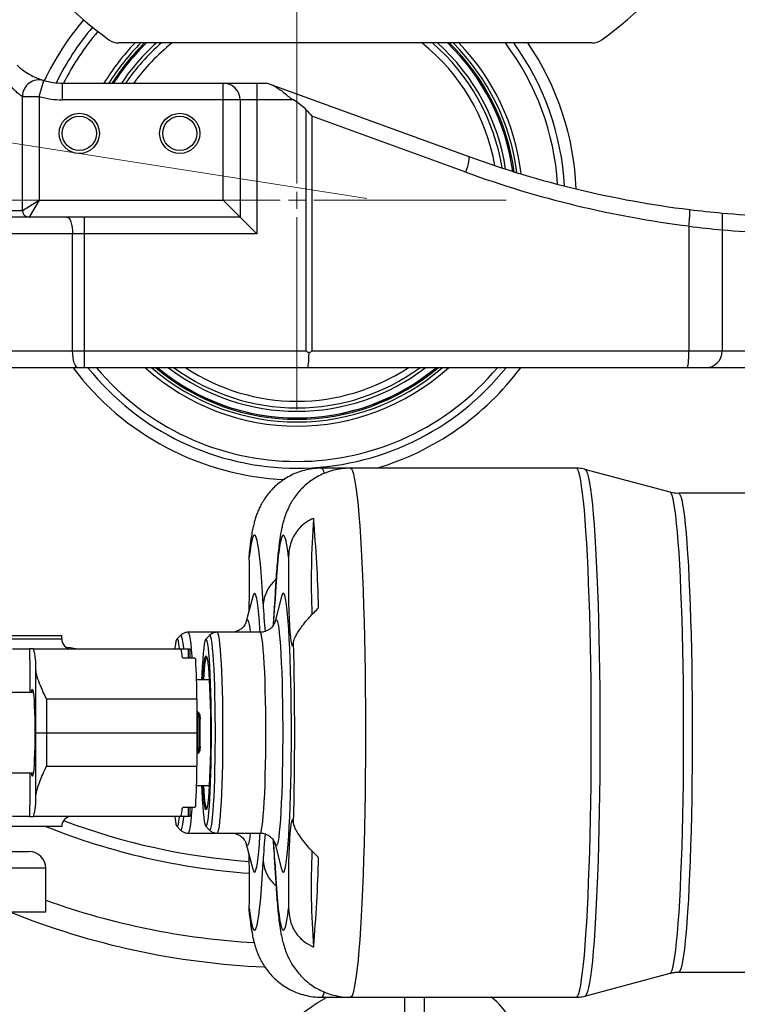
# Model space of a CAD drawing. Header units: millimetres. Extents: x -7 to 844, y 0 to 594.
# Tile 82 of 137: x 298 to 314, y 464 to 486. Entities that reach past the tile are written whole.
import ezdxf

# ---------------------------------------------------------------- set-up
doc = ezdxf.new("R2010")
doc.units = ezdxf.units.MM
doc.styles.add('SLDTEXTSTYLE2', font='HYSWLONGFANGSONG.TTF', dxfattribs={"bigfont": 'bigfont'})
doc.styles.add('SLDTEXTSTYLE3', font='HYSWLONGFANGSONG.TTF')
doc.dimstyles.new('SLDDIMSTYLE15', dxfattribs={"dimtxt": 9.875366, "dimasz": 4.884615, "dimexe": 0, "dimexo": 0.0625, "dimgap": 2.468842, "dimtad": 0, "dimtih": 1, "dimtoh": 1, "dimlfac": 5, "dimrnd": 1e-09, "dimzin": 12, "dimdsep": 46, "dimtxsty": 'SLDTEXTSTYLE3', "dimblk1": 'NONE', "dimblk2": 'NONE', "dimsah": 1, "dimcen": 0, "dimadec": 0, "dimazin": 3, "dimtfac": 1, "dimtdec": 3, "dimtmove": 0, "dimatfit": 3, "dimldrblk": 'NONE', "dimfxl": 1, "dimfrac": 2, "dimtolj": 1, "dimtzin": 12, "dimarcsym": 0})
doc.dimstyles.new('SLDDIMSTYLE3', dxfattribs={"dimtxt": 9.875366, "dimasz": 4.884615, "dimexe": 0, "dimexo": 0.0625, "dimgap": 2.468842, "dimtad": 0, "dimtih": 1, "dimtoh": 1, "dimlfac": 13, "dimrnd": 1e-09, "dimzin": 12, "dimdsep": 46, "dimtxsty": 'SLDTEXTSTYLE3', "dimsah": 1, "dimcen": 0, "dimadec": 0, "dimazin": 3, "dimtfac": 1, "dimtdec": 3, "dimtofl": 0, "dimtmove": 0, "dimatfit": 3, "dimfxl": 1, "dimfrac": 2, "dimtolj": 1, "dimtzin": 12, "dimarcsym": 0})

# ---------------------------------------------------------------- blocks, each defined once
blk = doc.blocks.new('_D_16')
at = {"color": 7, "linetype": 'Continuous', "lineweight": 18}
for p, q in [((91.435, 515.627), (68.24, 515.627)), ((102.516, 513.898), (91.435, 515.627)), ((305.747, 482.174), (102.516, 513.898))]:
    blk.add_line(p, q, dxfattribs=at)
blk.add_solid([(102.516, 513.898), (97.805, 515.393), (97.573, 513.908)], dxfattribs=at)
at = {"color": 7, "linetype": 'Continuous', "lineweight": 18, "insert": (68.24, 527.564), "char_height": 9.2604, "attachment_point": 1, "style": 'SLDTEXTSTYLE3'}
blk.add_mtext('R2674', dxfattribs=at)
blk = doc.blocks.new('SW_CENTERMARKSYMBOL_3')
at = {"color": 0, "linetype": 'Continuous', "lineweight": 18}
for p, q in [((0, 0.385), (0, 4.808)), ((-0.385, 0), (-218.691, 0)), ((0, 0), (-0.192, 0)), ((0, 0), (0, 0.192)), ((0, 0), (0, -0.192)), ((0, 0), (0.192, 0)), ((0.385, 0), (4.808, 0)), ((0, -0.385), (0, -4.808))]:
    blk.add_line(p, q, dxfattribs=at)
blk = doc.blocks.new('_D_55')
at = {"color": 7, "linetype": 'Continuous', "lineweight": 18}
blk.add_line((512.91, 531.632), (472.011, 531.632), dxfattribs=at)
at = {"color": 7, "linetype": 'Continuous', "lineweight": 18, "attachment_point": 1}
for s, insert, char_height, style in [('通', (502.68, 543.569), 9.26, 'SLDTEXTSTYLE2'), ('%%c', (482.421, 543.569), 9.2604, 'SLDTEXTSTYLE3'), ('8-', (472.011, 543.569), 9.2604, 'SLDTEXTSTYLE3'), ('22', (494.037, 543.569), 9.2604, 'SLDTEXTSTYLE3')]:
    blk.add_mtext(s, dxfattribs=dict(at, insert=insert, char_height=char_height, style=style))
blk = doc.blocks.new('_None')

msp = doc.modelspace()

# ---------------------------------------------------------------- linework, layer by layer
at = {"color": 7, "linetype": 'Continuous', "lineweight": 25}
for p, q in [((310.915594, 485.744825), (300.046824, 485.744825)), ((298.216119, 484.514903), (298.323811, 484.884134)), ((298.75458, 484.43798), (298.75458, 484.822595)), ((298.75458, 484.822595), (302.446888, 484.822595)), ((302.446888, 484.43798), (302.446888, 484.822595)), ((302.446888, 484.822595), (303.216119, 484.822595)), ((303.216119, 484.822595), (303.216119, 484.43798)), ((303.216119, 484.822595), (303.45465, 484.822595)), ((303.45465, 484.822595), (303.560874, 484.783932)), ((303.560874, 484.783932), (308.084738, 483.137381)), ((297.831503, 484.514903), (298.216119, 484.514903)), ((297.831503, 481.899518), (297.831503, 484.514903)), ((298.216119, 484.514903), (298.216119, 482.130287)), ((302.446888, 484.43798), (298.75458, 484.43798)), ((302.831503, 484.43798), (302.446888, 484.43798)), ((302.446888, 482.130287), (302.446888, 484.43798)), ((302.831503, 484.43798), (302.831503, 481.745672)), ((303.216119, 484.43798), (302.831503, 484.43798)), ((303.216119, 484.43798), (303.216119, 481.361057)), ((304.056182, 484.43798), (303.216119, 484.43798)), ((304.34882, 478.668749), (304.34882, 484.211367)), ((308.01998, 482.775961), (304.482395, 484.063536)), ((304.482395, 484.063536), (304.482395, 478.668749)), ((297.831503, 481.899518), (298.216119, 482.130287)), ((298.216119, 482.130287), (297.985349, 481.745672)), ((298.216119, 482.130287), (302.446888, 482.130287)), ((302.831503, 481.745672), (302.446888, 482.130287)), ((297.446888, 481.899518), (297.831503, 481.899518)), ((297.985349, 481.745672), (297.446888, 481.745672)), ((302.831503, 481.745672), (297.985349, 481.745672)), ((299.248839, 481.745672), (299.248839, 481.361057)), ((302.831503, 481.745672), (303.216119, 481.361057)), ((299.248839, 481.361057), (298.985746, 481.361057)), ((298.985746, 478.668749), (298.985746, 481.361057)), ((303.216119, 481.361057), (299.248839, 481.361057)), ((299.248839, 481.361057), (299.248839, 478.668749)), ((313.141168, 481.533135), (313.14166, 481.541305)), ((313.141168, 481.533135), (313.141168, 478.668749)), ((313.908426, 481.452471), (313.908426, 478.668749)), ((298.985746, 478.668749), (299.248839, 478.668749)), ((299.248839, 478.668749), (299.248839, 478.284134)), ((299.248839, 478.668749), (304.34882, 478.668749)), ((304.482395, 478.668749), (313.141168, 478.668749)), ((313.141168, 478.668749), (313.908426, 478.668749)), ((313.908426, 478.668749), (318.139196, 478.668749)), ((299.117292, 478.284134), (296.831503, 478.284134)), ((299.248839, 478.284134), (299.117292, 478.284134)), ((304.382469, 478.284134), (299.248839, 478.284134)), ((313.107518, 478.284134), (304.382469, 478.284134)), ((313.523811, 478.284134), (313.107518, 478.284134)), ((318.139196, 478.284134), (313.523811, 478.284134)), ((305.363115, 475.976441), (304.699806, 475.976441)), ((310.551681, 475.976441), (305.363115, 475.976441)), ((312.709574, 475.425071), (310.755811, 475.94951)), ((312.903434, 475.399518), (312.901475, 475.399518)), ((335.610703, 475.399518), (312.903434, 475.399518)), ((303.044223, 473.932441), (303.057264, 474.106044)), ((303.124279, 473.030863), (302.967745, 472.431704)), ((303.787588, 473.030863), (303.631054, 472.431704)), ((302.967745, 472.431704), (302.970241, 472.44087)), ((303.631054, 472.431704), (303.63355, 472.44087)), ((296.247313, 472.130287), (298.735557, 472.130287)), ((298.735557, 472.053364), (298.735557, 472.130287)), ((301.466298, 472.135903), (301.380471, 472.049791)), ((302.299931, 472.20721), (301.636622, 472.20721)), ((302.129607, 472.135903), (302.04378, 472.049791)), ((303.292189, 472.20721), (302.299931, 472.20721)), ((297.602003, 471.822595), (297.998329, 471.822595)), ((298.087128, 471.822595), (297.998329, 471.822595)), ((298.087128, 471.822595), (301.466147, 471.822595)), ((301.466147, 471.822595), (301.64428, 471.822595)), ((301.64428, 471.619457), (301.64428, 471.822595)), ((301.64428, 471.822595), (301.680467, 471.822595)), ((301.680467, 471.822595), (301.680467, 471.619457)), ((301.534452, 471.619457), (301.77252, 471.619457)), ((298.140193, 469.899518), (298.140193, 471.361057)), ((302.125028, 471.111057), (301.834594, 471.111057)), ((302.121635, 471.17096), (302.117936, 471.10836)), ((298.082706, 470.822595), (297.069929, 470.822595)), ((301.839661, 470.668749), (298.383847, 470.668749)), ((298.383847, 470.668749), (298.383847, 469.899518)), ((301.839661, 470.668749), (301.839661, 469.899518)), ((301.839661, 470.376911), (301.856888, 470.376911)), ((301.856995, 470.367818), (301.839661, 470.367818)), ((301.856995, 470.367818), (301.856888, 470.376911)), ((301.856995, 469.431218), (301.856995, 470.367818)), ((301.889482, 470.213799), (301.9138, 470.219901)), ((301.889482, 470.213799), (301.889482, 469.585238)), ((298.118083, 469.899518), (298.140193, 469.899518)), ((298.140193, 469.899518), (298.383847, 469.899518)), ((298.140193, 468.43798), (298.140193, 469.899518)), ((298.383847, 469.899518), (298.383847, 469.130287)), ((298.383847, 469.899518), (301.839661, 469.899518)), ((301.839661, 469.899518), (301.839661, 469.130287)), ((301.839661, 469.431218), (301.856995, 469.431218)), ((301.856888, 469.422125), (301.839661, 469.422125)), ((301.856995, 469.431218), (301.856888, 469.422125)), ((301.889482, 469.585238), (301.9138, 469.579135)), ((297.069929, 468.976441), (298.082706, 468.976441)), ((298.383847, 469.130287), (301.839661, 469.130287)), ((301.834594, 468.68798), (302.125028, 468.68798)), ((302.118087, 468.68798), (302.121635, 468.628077)), ((301.77252, 468.179579), (301.534452, 468.179579)), ((301.64428, 467.976441), (301.64428, 468.179579)), ((301.680467, 468.179579), (301.680467, 467.976441)), ((297.998329, 467.976441), (297.602003, 467.976441)), ((297.998329, 467.976441), (298.087128, 467.976441)), ((301.466147, 467.976441), (298.087128, 467.976441)), ((301.64428, 467.976441), (301.466147, 467.976441)), ((301.680467, 467.976441), (301.64428, 467.976441)), ((298.735557, 467.745672), (296.242164, 467.745672)), ((301.380471, 467.749246), (301.466298, 467.663133)), ((301.636622, 467.591826), (302.299931, 467.591826)), ((302.04378, 467.749246), (302.129607, 467.663133)), ((302.299931, 467.591826), (303.292189, 467.591826)), ((302.967745, 467.367333), (303.124279, 466.768173)), ((302.969049, 467.362446), (302.967745, 467.367333)), ((303.631054, 467.367333), (303.787588, 466.768173)), ((303.632358, 467.362446), (303.631054, 467.367333)), ((295.869965, 467.168749), (297.985349, 467.168749)), ((298.369965, 466.784134), (296.062273, 466.784134)), ((298.369965, 465.784119), (298.369965, 466.784134)), ((296.062273, 465.784119), (298.369965, 465.784119)), ((312.903434, 464.399518), (335.610703, 464.399518)), ((310.755811, 463.849526), (312.709574, 464.373965)), ((304.699806, 463.822595), (305.363115, 463.822595)), ((305.363115, 463.822595), (310.551681, 463.822595))]:
    msp.add_line(p, q, dxfattribs=at)
at = {"color": 8, "linetype": 'Continuous', "lineweight": 25}
for p, q in [((298.985746, 481.361057), (296.831503, 481.361057)), ((296.831503, 478.668749), (298.985746, 478.668749)), ((303.62888, 472.937993), (303.629545, 472.861986)), ((296.242164, 472.053364), (298.735557, 472.053364)), ((303.62888, 466.861043), (303.629545, 466.93705)), ((306.618442, 462.822595), (306.618442, 463.822595)), ((307.069504, 462.822595), (307.069504, 463.822595))]:
    msp.add_line(p, q, dxfattribs=at)
at = {"color": 7, "linetype": 'Continuous', "lineweight": 25, "flags": 128}
for points in [[(308.01998, 482.775961), (308.042793, 482.843955), (308.062418, 482.90953), (308.078156, 482.970352), (308.089447, 483.024256), (308.09589, 483.069325), (308.097254, 483.103954), (308.093493, 483.126912), (308.084738, 483.137381)], [(298.8542, 481.745672), (298.879863, 481.738282), (298.904541, 481.716395), (298.927283, 481.680853), (298.947217, 481.633021), (298.963577, 481.574737), (298.975733, 481.508243), (298.983219, 481.436091), (298.985746, 481.361057)], [(299.117292, 478.284134), (299.091629, 478.291524), (299.066952, 478.313411), (299.044209, 478.348953), (299.024275, 478.396785), (299.007916, 478.455068), (298.99576, 478.521563), (298.988274, 478.593714), (298.985746, 478.668749)], [(303.361541, 472.861986), (303.34756, 473.122784), (303.332446, 473.363683), (303.31629, 473.583195), (303.299194, 473.779965), (303.281262, 473.952778), (303.262606, 474.100568), (303.24334, 474.222422), (303.223584, 474.317588), (303.203459, 474.385478), (303.18309, 474.425673), (303.162602, 474.437925), (303.142122, 474.422158), (303.121777, 474.37847), (303.101692, 474.30713), (303.08199, 474.208579), (303.062794, 474.083425), (303.044223, 473.932441)], [(303.946864, 473.932441), (303.928292, 474.083425), (303.909096, 474.208579), (303.889395, 474.30713), (303.86931, 474.37847), (303.848964, 474.422158), (303.828484, 474.437925), (303.807997, 474.425673), (303.787628, 474.385478), (303.767503, 474.317588), (303.747747, 474.222422), (303.728481, 474.100568), (303.709824, 473.952778), (303.691893, 473.779965), (303.674796, 473.583195), (303.658641, 473.363683), (303.643526, 473.122784), (303.629545, 472.861986)], [(303.946864, 473.932441), (303.943732, 473.725709), (303.942278, 473.51342), (303.942529, 473.299675), (303.944482, 473.0886), (303.948098, 472.884273), (303.953307, 472.690637), (303.960009, 472.511434), (303.968075, 472.350123), (303.977348, 472.20982), (303.98765, 472.093233), (303.998782, 472.002615), (304.010528, 471.939715), (304.022662, 471.905747), (304.034949, 471.901369), (304.047153, 471.926664), (304.059037, 471.981144)], [(303.291849, 472.20721), (303.288063, 472.268969), (303.274965, 472.458165), (303.260919, 472.625531), (303.246046, 472.76964), (303.230472, 472.889262), (303.21433, 472.983377), (303.197757, 473.051181), (303.180895, 473.092096), (303.163889, 473.105773), (303.146882, 473.092096), (303.130021, 473.051181), (303.124279, 473.030863)], [(304.011515, 469.899518), (304.010729, 470.195354), (304.008377, 470.488666), (304.004479, 470.776952), (303.999068, 471.057751), (303.992192, 471.328669), (303.983907, 471.587394), (303.974286, 471.831719), (303.96341, 472.059558), (303.951371, 472.268969), (303.938274, 472.458165), (303.924228, 472.625531), (303.909355, 472.76964), (303.893781, 472.889262), (303.877639, 472.983377), (303.861066, 473.051181), (303.844204, 473.092096), (303.827198, 473.105773), (303.810191, 473.092096), (303.793329, 473.051181), (303.787588, 473.030863)], [(298.834195, 471.864166), (298.933619, 471.854801), (299.088035, 471.822595)], [(301.44336, 471.822595), (301.441323, 471.840066), (301.428495, 471.932498), (301.415152, 471.999363), (301.401464, 472.039821), (301.3876, 472.053364), (301.373737, 472.039821), (301.360048, 471.999363), (301.346706, 471.932498), (301.333878, 471.840066), (301.33184, 471.822595)], [(302.174727, 469.899518), (302.173948, 470.140672), (302.171623, 470.378794), (302.167779, 470.610888), (302.162465, 470.834037), (302.155749, 471.045433), (302.147714, 471.242419), (302.138462, 471.422517), (302.128108, 471.583463), (302.116784, 471.723232), (302.104632, 471.840066), (302.091804, 471.932498), (302.078461, 471.999363), (302.064772, 472.039821), (302.050909, 472.053364), (302.037046, 472.039821), (302.023357, 471.999363), (302.010015, 471.932498), (301.997187, 471.840066), (301.985034, 471.723232), (301.97371, 471.583463), (301.963357, 471.422517), (301.954105, 471.242419), (301.948537, 471.111057)], [(301.97679, 471.111057), (301.986079, 471.262734), (301.996412, 471.393329), (302.007604, 471.500366), (302.01948, 471.582157), (302.031851, 471.637411), (302.044523, 471.665258), (302.057296, 471.665258), (302.069967, 471.637411), (302.082339, 471.582157), (302.094214, 471.500366), (302.105407, 471.393329), (302.11574, 471.262734), (302.125051, 471.11064), (302.133192, 470.939446), (302.140036, 470.751852), (302.145474, 470.550815), (302.149421, 470.339508), (302.151815, 470.121262), (302.152617, 469.899518)], [(302.077673, 471.606396), (302.067445, 471.626872), (302.054951, 471.626872), (302.042554, 471.599631), (302.030452, 471.545578), (302.018835, 471.465565), (302.007885, 471.360855), (301.997777, 471.233099), (301.990143, 471.111057)], [(298.038486, 470.822595), (298.046915, 470.870786), (298.056251, 470.896658), (298.065705, 470.895561), (298.075021, 470.867524), (298.083947, 470.813306), (298.092241, 470.734373), (298.099679, 470.63286), (298.10606, 470.511512), (298.111212, 470.373612), (298.114994, 470.222889), (298.117305, 470.06342), (298.118083, 469.899518)], [(298.118083, 469.899518), (298.117305, 469.735616), (298.114994, 469.576147), (298.111212, 469.425424), (298.10606, 469.287524), (298.099679, 469.166176), (298.092241, 469.064663), (298.083947, 468.98573), (298.075021, 468.931512), (298.065705, 468.903475), (298.056251, 468.902378), (298.046915, 468.928251), (298.038486, 468.976441)], [(301.948537, 468.68798), (301.954105, 468.556617), (301.963357, 468.376519), (301.97371, 468.215573), (301.985034, 468.075805), (301.997187, 467.95897), (302.010015, 467.866539), (302.023357, 467.799673), (302.037046, 467.759215), (302.050909, 467.745672), (302.064772, 467.759215), (302.078461, 467.799673), (302.091804, 467.866539), (302.104632, 467.95897), (302.116784, 468.075805), (302.128108, 468.215573), (302.138462, 468.376519), (302.147714, 468.556617), (302.155749, 468.753603), (302.162465, 468.964999), (302.167779, 469.188148), (302.171623, 469.420242), (302.173948, 469.658364), (302.174727, 469.899518)], [(302.152617, 469.899518), (302.151815, 469.677775), (302.149421, 469.459528), (302.145474, 469.248221), (302.140036, 469.047185), (302.133192, 468.85959), (302.125051, 468.688396), (302.11574, 468.536302), (302.105407, 468.405707), (302.094214, 468.29867), (302.082339, 468.21688), (302.069967, 468.161625), (302.057296, 468.133779), (302.044523, 468.133779), (302.031851, 468.161625), (302.01948, 468.21688), (302.007604, 468.29867), (301.996412, 468.405707), (301.986079, 468.536302), (301.97679, 468.68798)], [(303.787588, 466.768173), (303.793329, 466.747855), (303.810191, 466.70694), (303.827198, 466.693263), (303.844204, 466.70694), (303.861066, 466.747855), (303.877639, 466.81566), (303.893781, 466.909774), (303.909355, 467.029396), (303.924228, 467.173505), (303.938274, 467.340871), (303.951371, 467.530067), (303.96341, 467.739478), (303.974286, 467.967318), (303.983907, 468.211642), (303.992192, 468.470367), (303.999068, 468.741285), (304.004479, 469.022085), (304.008377, 469.31037), (304.010729, 469.603682), (304.011515, 469.899518)], [(301.990143, 468.68798), (301.997777, 468.565938), (302.007885, 468.438181), (302.018835, 468.333471), (302.030452, 468.253459), (302.042554, 468.199406), (302.054951, 468.172164), (302.067445, 468.172164), (302.077673, 468.192641)], [(301.33184, 467.976441), (301.333878, 467.95897), (301.346706, 467.866539), (301.360048, 467.799673), (301.373737, 467.759215), (301.3876, 467.745672), (301.401464, 467.759215), (301.415152, 467.799673), (301.428495, 467.866539), (301.441323, 467.95897), (301.44336, 467.976441)], [(304.059037, 467.817893), (304.047153, 467.872373), (304.034949, 467.897667), (304.022662, 467.893289), (304.010528, 467.859322), (303.998782, 467.796422), (303.98765, 467.705803), (303.977348, 467.589217), (303.968075, 467.448913), (303.960009, 467.287602), (303.953307, 467.108399), (303.948098, 466.914764), (303.944482, 466.710436), (303.942529, 466.499361), (303.942278, 466.285616), (303.943732, 466.073327), (303.946864, 465.866595)], [(303.124279, 466.768173), (303.130021, 466.747855), (303.146882, 466.70694), (303.163889, 466.693263), (303.180895, 466.70694), (303.197757, 466.747855), (303.21433, 466.81566), (303.230472, 466.909774), (303.246046, 467.029396), (303.260919, 467.173505), (303.274965, 467.340871), (303.288063, 467.530067), (303.291849, 467.591826)], [(303.044223, 465.866595), (303.062794, 465.715611), (303.08199, 465.590457), (303.101692, 465.491906), (303.121777, 465.420567), (303.142122, 465.376879), (303.162602, 465.361112), (303.18309, 465.373364), (303.203459, 465.413559), (303.223584, 465.481449), (303.24334, 465.576614), (303.262606, 465.698468), (303.281262, 465.846258), (303.299194, 466.019071), (303.31629, 466.215841), (303.332446, 466.435353), (303.34756, 466.676252), (303.361541, 466.93705)], [(303.629545, 466.93705), (303.643526, 466.676252), (303.658641, 466.435353), (303.674796, 466.215841), (303.691893, 466.019071), (303.709824, 465.846258), (303.728481, 465.698468), (303.747747, 465.576614), (303.767503, 465.481449), (303.787628, 465.413559), (303.807997, 465.373364), (303.828484, 465.361112), (303.848964, 465.376879), (303.86931, 465.420567), (303.889395, 465.491906), (303.909096, 465.590457), (303.928292, 465.715611), (303.946864, 465.866595)]]:
    msp.add_lwpolyline(points, dxfattribs=at)
at = {"color": 8, "linetype": 'Continuous', "lineweight": 25, "flags": 128}
for points in [[(305.363113, 475.976441), (305.36522, 475.976331), (305.388459, 475.960428), (305.411586, 475.917663), (305.434498, 475.848225), (305.457093, 475.752422), (305.479272, 475.630678), (305.500937, 475.483534), (305.52199, 475.311641), (305.542339, 475.115762), (305.561894, 474.896763), (305.580568, 474.655617), (305.598278, 474.393391), (305.614946, 474.111249), (305.630498, 473.810439), (305.644864, 473.492297), (305.657982, 473.158231), (305.669793, 472.809722), (305.680245, 472.448315), (305.689292, 472.075611), (305.696892, 471.693263), (305.703014, 471.302965), (305.707629, 470.906447), (305.710717, 470.505466), (305.712264, 470.1018), (305.712264, 469.697237), (305.710717, 469.29357), (305.707629, 468.892589), (305.703014, 468.496071), (305.696892, 468.105773), (305.689292, 467.723425), (305.680245, 467.350722), (305.669793, 466.989315), (305.657982, 466.640806), (305.644864, 466.30674), (305.630498, 465.988597), (305.614946, 465.687788), (305.598278, 465.405645), (305.580568, 465.143419), (305.561894, 464.902273), (305.542339, 464.683275), (305.52199, 464.487395), (305.500937, 464.315502), (305.479272, 464.168358), (305.457093, 464.046615), (305.434498, 463.950812), (305.411586, 463.881374), (305.388459, 463.838608), (305.36522, 463.822705), (305.363108, 463.822595)], [(310.551681, 463.822595), (310.565125, 463.827096), (310.588334, 463.856135), (310.611381, 463.911988), (310.634163, 463.994407), (310.65658, 464.103025), (310.67853, 464.237362), (310.699918, 464.396821), (310.720649, 464.580694), (310.740629, 464.788166), (310.759771, 465.018317), (310.77799, 465.270124), (310.795205, 465.542472), (310.81134, 465.834151), (310.826322, 466.143868), (310.840086, 466.470247), (310.85257, 466.811842), (310.863719, 467.167137), (310.873484, 467.534554), (310.881821, 467.912465), (310.888693, 468.299191), (310.89407, 468.693019), (310.897928, 469.092199), (310.900249, 469.494961), (310.901024, 469.899518), (310.900249, 470.304075), (310.897928, 470.706837), (310.89407, 471.106018), (310.888693, 471.499845), (310.881821, 471.886572), (310.873484, 472.264482), (310.863719, 472.6319), (310.85257, 472.987194), (310.840086, 473.328789), (310.826322, 473.655169), (310.81134, 473.964885), (310.795205, 474.256564), (310.77799, 474.528912), (310.759771, 474.780719), (310.740629, 475.01087), (310.720649, 475.218342), (310.699918, 475.402216), (310.67853, 475.561674), (310.65658, 475.696011), (310.634163, 475.80463), (310.611381, 475.887048), (310.588334, 475.942901), (310.565125, 475.97194), (310.551681, 475.976441)], [(310.755927, 475.949479), (310.768459, 475.94211), (310.791851, 475.907204), (310.815055, 475.844929), (310.837964, 475.755567), (310.860474, 475.639525), (310.882483, 475.497332), (310.903891, 475.329636), (310.924599, 475.137201), (310.944514, 474.920904), (310.963545, 474.68173), (310.981605, 474.420768), (310.998612, 474.139208), (311.014488, 473.838333), (311.029161, 473.519512), (311.042565, 473.184199), (311.054637, 472.833922), (311.065324, 472.470276), (311.074576, 472.094917), (311.082351, 471.709557), (311.088615, 471.31595), (311.093337, 470.91589), (311.096498, 470.511199), (311.098082, 470.103722), (311.098082, 469.695314), (311.096498, 469.287837), (311.093337, 468.883147), (311.088615, 468.483087), (311.082351, 468.08948), (311.074576, 467.704119), (311.065324, 467.328761), (311.054637, 466.965114), (311.042565, 466.614837), (311.029161, 466.279524), (311.014488, 465.960704), (310.998612, 465.659828), (310.981605, 465.378268), (310.963545, 465.117307), (310.944514, 464.878132), (310.924599, 464.661835), (310.903891, 464.4694), (310.882483, 464.301704), (310.860474, 464.159511), (310.837964, 464.04347), (310.815055, 463.954107), (310.791851, 463.891832), (310.768459, 463.856927), (310.755931, 463.849559)], [(312.709574, 464.373965), (312.712196, 464.374857), (312.734493, 464.397709), (312.756643, 464.447758), (312.778536, 464.524756), (312.800064, 464.628324), (312.82112, 464.757949), (312.841601, 464.91299), (312.861405, 465.092681), (312.880434, 465.296134), (312.898594, 465.522343), (312.915795, 465.770189), (312.931953, 466.038448), (312.946987, 466.325794), (312.960824, 466.630806), (312.973394, 466.951975), (312.984636, 467.287716), (312.994494, 467.636367), (313.002919, 467.996206), (313.00987, 468.365454), (313.015312, 468.742285), (313.019219, 469.124837), (313.021571, 469.511218), (313.022356, 469.899518), (313.021571, 470.287819), (313.019219, 470.6742), (313.015312, 471.056751), (313.00987, 471.433582), (313.002919, 471.80283), (312.994494, 472.162669), (312.984636, 472.51132), (312.973394, 472.847061), (312.960824, 473.168231), (312.946987, 473.473242), (312.931953, 473.760588), (312.915795, 474.028847), (312.898594, 474.276694), (312.880434, 474.502903), (312.861405, 474.706355), (312.841601, 474.886047), (312.82112, 475.041088), (312.800064, 475.170713), (312.778536, 475.27428), (312.756643, 475.351279), (312.734493, 475.401327), (312.712196, 475.424179), (312.709574, 475.425071)], [(312.903457, 475.399518), (312.910923, 475.397975), (312.933114, 475.375232), (312.955159, 475.325421), (312.976948, 475.248788), (312.998374, 475.145711), (313.01933, 475.016701), (313.039714, 474.862395), (313.059424, 474.683557), (313.078362, 474.481069), (313.096436, 474.255933), (313.113556, 474.009262), (313.129637, 473.742275), (313.1446, 473.456292), (313.158371, 473.152727), (313.170882, 472.833081), (313.182071, 472.498933), (313.191882, 472.151935), (313.200267, 471.793802), (313.207185, 471.426306), (313.212601, 471.051263), (313.21649, 470.670525), (313.21883, 470.285977), (313.219612, 469.899518), (313.21883, 469.513059), (313.21649, 469.128511), (313.212601, 468.747774), (313.207185, 468.37273), (313.200267, 468.005234), (313.191882, 467.647102), (313.182071, 467.300104), (313.170882, 466.965956), (313.158371, 466.646309), (313.1446, 466.342744), (313.129637, 466.056761), (313.113556, 465.789775), (313.096436, 465.543104), (313.078362, 465.317968), (313.059424, 465.11548), (313.039714, 464.936641), (313.01933, 464.782335), (312.998374, 464.653325), (312.976948, 464.550249), (312.955159, 464.473615), (312.933114, 464.423804), (312.910923, 464.401061), (312.903442, 464.399518)], [(302.970241, 472.44087), (302.980638, 472.470819), (302.995938, 472.49142), (303.011279, 472.484547), (303.026497, 472.450272), (303.041433, 472.388958), (303.055927, 472.301256), (303.067721, 472.20721)], [(303.63355, 472.44087), (303.643947, 472.470819), (303.659247, 472.49142), (303.674587, 472.484547), (303.689806, 472.450272), (303.704742, 472.388958), (303.719236, 472.301256), (303.733134, 472.188094), (303.74629, 472.050673), (303.758565, 471.890449), (303.769827, 471.709121), (303.779957, 471.508611), (303.788849, 471.291044), (303.796407, 471.058726), (303.802553, 470.81412), (303.80722, 470.55982), (303.810359, 470.29852), (303.811936, 470.03299), (303.811936, 469.766046), (303.810359, 469.500517), (303.80722, 469.239217), (303.802553, 468.984916), (303.796407, 468.74031), (303.788849, 468.507993), (303.779957, 468.290426), (303.769827, 468.089915), (303.758565, 467.908587), (303.74629, 467.748363), (303.733134, 467.610942), (303.719236, 467.497781), (303.704742, 467.410078), (303.689806, 467.348764), (303.674587, 467.314489), (303.659247, 467.307616), (303.643947, 467.328217), (303.632358, 467.362446)], [(301.539756, 471.822595), (301.538101, 471.839503), (301.525442, 471.950943), (301.512155, 472.037482), (301.498401, 472.098069), (301.484347, 472.131969), (301.470165, 472.138769), (301.46574, 472.135322)], [(301.636683, 472.20721), (301.643804, 472.203826), (301.658084, 472.17681), (301.672113, 472.123095), (301.685725, 472.043311), (301.698762, 471.938392), (301.71107, 471.80957), (301.722505, 471.658354), (301.72507, 471.619457)], [(302.129181, 467.663573), (302.133474, 467.660267), (302.147656, 467.667068), (302.16171, 467.700967), (302.175464, 467.761554), (302.188751, 467.848093), (302.20141, 467.959533), (302.213288, 468.094522), (302.22424, 468.251422), (302.234133, 468.428327), (302.242848, 468.62309), (302.250277, 468.833348), (302.256332, 469.056547), (302.260939, 469.289979), (302.264042, 469.53081), (302.265603, 469.776116), (302.265603, 470.02292), (302.264042, 470.268227), (302.260939, 470.509058), (302.256332, 470.742489), (302.250277, 470.965689), (302.242848, 471.175946), (302.234133, 471.370709), (302.22424, 471.547614), (302.213288, 471.704514), (302.20141, 471.839503), (302.188751, 471.950943), (302.175464, 472.037482), (302.16171, 472.098069), (302.147656, 472.131969), (302.133474, 472.138769), (302.129049, 472.135322)], [(302.299992, 472.20721), (302.307113, 472.203826), (302.321393, 472.17681), (302.335421, 472.123095), (302.349034, 472.043311), (302.362071, 471.938392), (302.374379, 471.80957), (302.385814, 471.658354), (302.396243, 471.486517), (302.405542, 471.296074), (302.413603, 471.089258), (302.420331, 470.868493), (302.425648, 470.636368), (302.429491, 470.395604), (302.431815, 470.149024), (302.432592, 469.899518)], [(303.424851, 469.899518), (303.424073, 470.149024), (303.421749, 470.395604), (303.417906, 470.636368), (303.41259, 470.868493), (303.405861, 471.089258), (303.3978, 471.296074), (303.388501, 471.486517), (303.378072, 471.658354), (303.366637, 471.80957), (303.354329, 471.938392), (303.341292, 472.043311), (303.32768, 472.123095), (303.313651, 472.17681), (303.299371, 472.203826), (303.292211, 472.20721)], [(302.432592, 469.899518), (302.431815, 469.650013), (302.429491, 469.403433), (302.425648, 469.162668), (302.420331, 468.930543), (302.413603, 468.709778), (302.405542, 468.502962), (302.396243, 468.312519), (302.385814, 468.140683), (302.374379, 467.989467), (302.362071, 467.860644), (302.349034, 467.755726), (302.335421, 467.675941), (302.321393, 467.622226), (302.307113, 467.59521), (302.299953, 467.591826)], [(303.292199, 467.591826), (303.299371, 467.59521), (303.313651, 467.622226), (303.32768, 467.675941), (303.341292, 467.755726), (303.354329, 467.860644), (303.366637, 467.989467), (303.378072, 468.140683), (303.388501, 468.312519), (303.3978, 468.502962), (303.405861, 468.709778), (303.41259, 468.930543), (303.417906, 469.162668), (303.421749, 469.403433), (303.424073, 469.650013), (303.424851, 469.899518)], [(301.72507, 468.179579), (301.722505, 468.140683), (301.71107, 467.989467), (301.698762, 467.860644), (301.685725, 467.755726), (301.672113, 467.675941), (301.658084, 467.622226), (301.643804, 467.59521), (301.636644, 467.591826)], [(301.465872, 467.663573), (301.470165, 467.660267), (301.484347, 467.667068), (301.498401, 467.700967), (301.512155, 467.761554), (301.525442, 467.848093), (301.538101, 467.959533), (301.539756, 467.976441)], [(303.067721, 467.591826), (303.055927, 467.497781), (303.041433, 467.410078), (303.026497, 467.348764), (303.011279, 467.314489), (302.995938, 467.307616), (302.980638, 467.328217), (302.969049, 467.362446)], [(304.768539, 463.941374), (304.767062, 463.936278), (304.744104, 463.871649), (304.720949, 463.833735), (304.699806, 463.822595)]]:
    msp.add_lwpolyline(points, dxfattribs=at)
at = {"color": 7, "linetype": 'Continuous', "lineweight": 25}
for centre, radius in [((299.139196, 483.668749), 0.461538), ((301.446888, 483.668749), 0.461538), ((299.139196, 483.668749), 0.392308), ((301.446888, 483.668749), 0.392308)]:
    msp.add_circle(centre, radius, dxfattribs=at)
for centre, radius, start, end in [((305.481209, 493.590979), 9.615385, 216.0665883, 233.9334117), ((305.481209, 493.590979), 9.615385, 306.0665883, 323.9334117), ((304.139196, 482.130287), 6.420316, 139.7591431, 154.7457627), ((304.139196, 482.130287), 6.153846, 139.7353644, 153.9839335), ((304.139196, 482.130287), 5.998406, 139.6879193, 153.3308948), ((304.139196, 482.130287), 5.186848, 135.8239123, 148.7304932), ((304.139196, 482.130287), 5.091385, 134.7706186, 148.075813), ((300.046824, 486.12944), 0.384615, 233.9334117, 270), ((304.139196, 482.130287), 5.030769, 134.0703756, 147.6446812), ((304.139196, 482.130287), 5, 133.7049487, 147.4210296), ((304.139196, 482.130287), 4.846154, 131.7672457, 146.2510114), ((304.139196, 482.130287), 4.615385, 128.4501239, 144.3146653), ((304.139196, 482.130287), 4.615385, 9.9552588, 51.5498761), ((304.139196, 482.130287), 4.846154, 8.5107901, 48.2327543), ((304.139196, 482.130287), 5, 7.6511882, 46.2950513), ((304.139196, 482.130287), 5.030769, 7.4881695, 45.9296244), ((304.139196, 482.130287), 5.091385, 7.1751829, 45.2293814), ((304.139196, 482.130287), 5.186848, 6.7032627, 44.1760877), ((304.139196, 482.130287), 5.998406, 3.5318748, 37.0551169), ((304.139196, 482.130287), 6.153846, 3.0617776, 35.970053), ((304.139196, 482.130287), 6.420316, 2.336164, 34.2624399), ((310.915594, 486.12944), 0.384615, 270, 306.0665883), ((298.216119, 484.514903), 0.384615, 73.7397953, 180), ((298.75458, 486.361057), 1.538462, 253.7397953, 270), ((302.446888, 484.43798), 0.384615, 0, 90), ((298.75458, 486.361057), 1.923077, 253.7397953, 270), ((315.977511, 504.822595), 23.076923, 250, 262.9735491), ((316.044298, 504.822595), 23.461538, 250, 262.8932131), ((297.985349, 481.899518), 0.153846, 180, 270), ((315.977511, 504.822595), 23.076923, 262.9735491, 264.8559345), ((315.977511, 504.822595), 23.076923, 264.8559345, 270), ((315.977511, 504.822595), 23.461538, 263.0563395, 264.9404852), ((315.977511, 504.822595), 23.461538, 264.9404852, 270), ((313.523811, 478.668749), 0.384615, 270, 0), ((304.139196, 482.130287), 6.420316, 216.8026007, 267.5201008), ((304.139196, 482.130287), 6.153846, 218.6821875, 321.3178125), ((304.139196, 482.130287), 5.998406, 219.8810615, 320.1189385), ((304.139196, 482.130287), 5.186848, 227.8610931, 312.1389069), ((304.139196, 482.130287), 5.091385, 229.0624161, 310.9375839), ((304.139196, 482.130287), 5.030769, 229.8648407, 310.1351593), ((304.139196, 482.130287), 5, 230.2848628, 270), ((304.139196, 482.130287), 4.846154, 232.5280048, 270), ((304.139196, 482.130287), 4.615385, 236.4426902, 270), ((304.139196, 482.130287), 4.846154, 270, 307.4719952), ((304.139196, 482.130287), 5, 270, 309.7151372), ((304.139196, 482.130287), 4.615385, 270, 303.5573098), ((304.139196, 482.130287), 6.420316, 286.5652016, 323.1973993), ((323.567703, 473.405709), 19.100644, 175.7435546, 182.3990782), ((270.574987, 471.84141), 34.075482, 1.5598536, 5.0204032), ((278.045913, 473.440851), 25.003143, 358.3044206, 1.1265725), ((298.966326, 472.053364), 0.230769, 180, 270), ((230.263516, 469.899518), 73.824875, 358.38422811, 1.61577189), ((296.722203, 471.431845), 1.419756, 357.1420719, 15.9753295), ((301.118199, 471.659519), 0.384268, 357.073632, 25.111572), ((288.49904, 470.747214), 13.340851, 359.6630089, 3.629834), ((281.646426, 469.899518), 20.245496, 359.1105347, 0.8894653), ((281.277675, 469.899518), 20.638612, 359.1105347, 0.8894653), ((288.49904, 469.051822), 13.340851, 356.370166, 0.3369911), ((296.722203, 468.367191), 1.419756, 344.0246705, 2.8579281), ((301.118199, 468.139518), 0.384268, 334.888428, 2.926368), ((298.966326, 467.745672), 0.230769, 90, 180), ((297.985349, 466.784134), 0.384615, 0, 90), ((323.277261, 466.388192), 18.810629, 177.57425, 184.306508), ((278.045913, 466.358185), 25.003143, 358.8734275, 1.6955794), ((270.574987, 467.957626), 34.075482, 354.9795968, 358.4401464)]:
    msp.add_arc(centre, radius, start, end, dxfattribs=at)
at = {"color": 7, "linetype": 'Continuous', "lineweight": 18}
msp.add_arc((304.29717, 482.130287), 43.076923, 262.7000494, 5.9555652, dxfattribs=at)
at = {"color": 8, "linetype": 'Continuous', "lineweight": 25}
for centre, radius, start, end in [((304.139196, 482.130287), 5.00153, 133.7232862, 147.4322305), ((304.139196, 482.130287), 4.769231, 130.721739, 145.6313028), ((304.139196, 482.130287), 4.769231, 8.9703328, 49.278261), ((304.139196, 482.130287), 5.00153, 7.6430135, 46.2767138), ((304.139196, 482.130287), 5.00153, 230.2637642, 309.7362358), ((304.139196, 482.130287), 4.769231, 233.7506791, 270), ((304.139196, 482.130287), 4.769231, 270, 306.2493209), ((304.631154, 475.860669), 0.134597, 3.0463922, 59.3325746), ((304.229114, 472.758609), 0.87371, 131.5643609, 173.2048695), ((316.830473, 473.466356), 13.482484, 182.5692165, 185.3244373), ((287.787616, 473.611423), 15.859646, 355.4657154, 357.2915184), ((304.139196, 482.130287), 15.225302, 249.3851305, 265.8686171), ((304.139196, 482.130287), 15.497267, 248.1564658, 265.9589879), ((316.854973, 466.331212), 13.507026, 174.6881692, 177.4292191), ((287.721584, 466.183837), 15.925783, 2.7108249, 4.5062847), ((304.229143, 467.040438), 0.87374, 186.7956012, 228.4414155), ((304.139196, 482.130287), 17.08239, 250.2613833, 266.6875452), ((304.139196, 482.130287), 17.626318, 248.0289223, 267.577488)]:
    msp.add_arc(centre, radius, start, end, dxfattribs=at)
at = {"color": 7, "linetype": 'Continuous', "lineweight": 25}
for centre, major_axis, ratio, start_param, end_param in [((302.201207, 484.869512), (2.211002, -0.804739), 0.163464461, 0.306568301, 0.637541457), ((313.107518, 478.668749), (0, 0.384615), 0.087488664, 3.141592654, 4.71238898), ((304.382469, 478.668749), (0, 0.384615), 0.087488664, 3.141592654, 4.588936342), ((301.082167, 470.668749), (1.218269, 0), 0.94711944, 0.927295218, 0.968341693), ((301.082167, 469.130287), (1.218269, 0), 0.94711944, 5.314843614, 5.355890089)]:
    msp.add_ellipse(centre, major_axis=major_axis, ratio=ratio, start_param=start_param, end_param=end_param, dxfattribs=at)
at = {"color": 8, "linetype": 'Continuous', "lineweight": 25}
msp.add_ellipse((307.069504, 462.43798), major_axis=(2.220578, 0), ratio=0.866025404, start_param=0.201357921, end_param=0.803802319, dxfattribs=at)
at = {"color": 7, "linetype": 'Continuous', "lineweight": 25}
for points, knots in [([(297.708426, 485.233038), (297.718779, 485.2236), (297.782838, 485.165198), (297.908457, 485.0708), (298.076205, 484.976749), (298.212739, 484.919392), (298.305876, 484.889155), (298.317756, 484.885829), (298.323811, 484.884134)], [0, 0, 0, 0, 0.0358848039, 0.2220441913, 0.4002280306, 0.5882006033, 0.7900982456, 1, 1, 1, 1]), ([(297.831503, 484.514903), (297.82752, 484.517128), (297.819417, 484.521654), (297.75647, 484.562936), (297.667425, 484.6398), (297.563103, 484.759941), (297.491052, 484.870509), (297.453337, 484.939274), (297.446888, 484.951033)], [0, 0, 0, 0, 0.157989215, 0.321378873, 0.498001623, 0.70021632, 0.948736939, 1, 1, 1, 1]), ([(303.560874, 484.783932), (303.626015, 484.749882), (303.75725, 484.681282), (303.915659, 484.531474), (304.023433, 484.459769), (304.056182, 484.43798)], [0, 0, 0, 0, 0.40691211, 0.819779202, 1, 1, 1, 1]), ([(304.34882, 484.211367), (304.393319, 484.162557), (304.438179, 484.113353), (304.482043, 484.063933), (304.482395, 484.063536)], [0, 0, 0, 0, 0.991972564, 1, 1, 1, 1]), ([(313.14166, 481.541305), (313.14648, 481.584067), (313.156119, 481.669587), (313.164101, 481.782869), (313.166026, 481.868722), (313.161943, 481.910655), (313.156881, 481.918639), (313.154641, 481.918974), (313.154567, 481.918985)], [0, 0, 0, 0, 0.216618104, 0.433223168, 0.650204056, 0.867977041, 0.995625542, 1, 1, 1, 1]), ([(313.908426, 481.838617), (313.908426, 481.834372), (313.908426, 481.825882), (313.908426, 481.759713), (313.908426, 481.662256), (313.908426, 481.553605), (313.908426, 481.481429), (313.908426, 481.452471)], [0, 0, 0, 0, 0.213625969, 0.427238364, 0.641241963, 0.856062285, 1, 1, 1, 1]), ([(304.415863, 478.621388), (304.393937, 478.636869), (304.371593, 478.652645), (304.349238, 478.668453), (304.34882, 478.668749)], [0, 0, 0, 0, 0.981269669, 1, 1, 1, 1]), ([(304.482395, 478.668749), (304.481983, 478.668453), (304.459966, 478.652645), (304.437706, 478.636869), (304.415863, 478.621388)], [0, 0, 0, 0, 0.018730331, 1, 1, 1, 1]), ([(304.699816, 475.97336), (304.662934, 475.973805), (304.562308, 475.97502), (304.400959, 475.950624), (304.22093, 475.904755), (304.052673, 475.838976), (303.897717, 475.757269), (303.757372, 475.6621), (303.632712, 475.55668), (303.524527, 475.444537), (303.43312, 475.329636), (303.357947, 475.215878), (303.297376, 475.106172), (303.248988, 475.001769), (303.210058, 474.902034), (303.177854, 474.804196), (303.149834, 474.702931), (303.123399, 474.588354), (303.094764, 474.43522), (303.071163, 474.277162), (303.057047, 474.151018), (303.052062, 474.10648)], [0, 0, 0, 0, 0.0302344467, 0.0824883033, 0.1332784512, 0.1827330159, 0.2309273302, 0.2778817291, 0.3235620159, 0.3678623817, 0.4106248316, 0.4517814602, 0.4916601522, 0.5312541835, 0.5719769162, 0.6156889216, 0.6653561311, 0.7255650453, 0.8053678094, 0.9312800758, 1, 1, 1, 1]), ([(305.363026, 475.973333), (305.327305, 475.97383), (305.227811, 475.975214), (305.0675, 475.951234), (304.887281, 475.905744), (304.718805, 475.840263), (304.563606, 475.758818), (304.422995, 475.663856), (304.298054, 475.558586), (304.189578, 475.446527), (304.09788, 475.33164), (304.022435, 475.217832), (303.961629, 475.108041), (303.913051, 475.003544), (303.87398, 474.903745), (303.841681, 474.805907), (303.813608, 474.70478), (303.78718, 474.590507), (303.758581, 474.438873), (303.732341, 474.259464), (303.708295, 474.052285), (303.687971, 473.841119), (303.66961, 473.61478), (303.65278, 473.369722), (303.639375, 473.143784), (303.631825, 472.995754), (303.628885, 472.938096)], [0, 0, 0, 0, 0.019688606, 0.054838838, 0.089003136, 0.122268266, 0.154685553, 0.18626923, 0.216997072, 0.246798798, 0.27556832, 0.303257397, 0.330079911, 0.356695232, 0.384053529, 0.413392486, 0.446693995, 0.487012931, 0.54034674, 0.624124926, 0.693984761, 0.759362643, 0.828347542, 0.894423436, 0.958877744, 1, 1, 1, 1]), ([(310.759132, 475.9475), (310.754439, 475.949139), (310.709248, 475.964923), (310.638322, 475.975667), (310.573164, 475.973873), (310.551542, 475.973277)], [0, 0, 0, 0, 0.0718684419, 0.6919944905, 1, 1, 1, 1]), ([(312.902757, 475.399758), (312.901899, 475.399679), (312.856384, 475.395494), (312.790043, 475.404303), (312.729705, 475.421957), (312.711661, 475.427237)], [0, 0, 0, 0, 0.013298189, 0.704933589, 1, 1, 1, 1]), ([(304.519742, 474.823372), (304.462298, 474.795061), (304.346037, 474.737762), (304.207606, 474.620045), (304.097186, 474.481522), (304.017492, 474.327223), (303.964556, 474.148953), (303.948785, 474.012716), (303.947008, 473.938491), (303.946864, 473.932441)], [0, 0, 0, 0, 0.179854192, 0.364007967, 0.516917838, 0.673965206, 0.827073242, 0.98590639, 1, 1, 1, 1]), ([(303.628885, 472.938096), (303.627183, 472.904702), (303.622355, 472.809968), (303.613873, 472.667963), (303.603589, 472.522412), (303.594893, 472.417349), (303.590034, 472.369789), (303.588431, 472.354093)], [0, 0, 0, 0, 0.1377120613, 0.3906628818, 0.6392717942, 0.8809505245, 1, 1, 1, 1]), ([(304.059037, 471.981144), (304.068972, 472.016307), (304.085322, 472.074177), (304.149889, 472.190538), (304.223297, 472.302577), (304.317769, 472.427623), (304.45051, 472.585944), (304.566817, 472.699588), (304.637842, 472.768986)], [0, 0, 0, 0, 0.208052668, 0.34239608, 0.480211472, 0.623722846, 0.770220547, 1, 1, 1, 1]), ([(302.967602, 472.43126), (302.967754, 472.431813), (302.968239, 472.433572), (302.964491, 472.42191), (302.952896, 472.396204), (302.929761, 472.357755), (302.890619, 472.3112), (302.832859, 472.26393), (302.757689, 472.227212), (302.686522, 472.207111), (302.642747, 472.209636), (302.628946, 472.210432)], [0, 0, 0, 0, 0.065734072, 0.209382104, 0.331393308, 0.444991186, 0.558603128, 0.679311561, 0.807353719, 0.939262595, 1, 1, 1, 1]), ([(303.630911, 472.43126), (303.631063, 472.431813), (303.631548, 472.433572), (303.6278, 472.42191), (303.616205, 472.396204), (303.59307, 472.357755), (303.553928, 472.3112), (303.496168, 472.26393), (303.420998, 472.227212), (303.349831, 472.207111), (303.306056, 472.209636), (303.292255, 472.210432)], [0, 0, 0, 0, 0.065734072, 0.209382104, 0.331393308, 0.444991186, 0.558603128, 0.679311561, 0.807353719, 0.939262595, 1, 1, 1, 1]), ([(301.638116, 472.206605), (301.63672, 472.206812), (301.610547, 472.210702), (301.560719, 472.197161), (301.503106, 472.169088), (301.470824, 472.142715), (301.460988, 472.130176), (301.460395, 472.129421)], [0, 0, 0, 0, 0.0199599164, 0.374226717, 0.6863851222, 0.9811179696, 1, 1, 1, 1]), ([(302.301425, 472.206605), (302.300029, 472.206812), (302.273856, 472.210702), (302.224028, 472.197161), (302.166415, 472.169088), (302.134133, 472.142715), (302.124296, 472.130176), (302.123704, 472.129421)], [0, 0, 0, 0, 0.0199599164, 0.374226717, 0.6863851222, 0.9811179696, 1, 1, 1, 1]), ([(297.998329, 471.822595), (297.999087, 471.627861), (298.000386, 471.294302), (298.002039, 470.961221), (298.002727, 470.822595)], [0, 0, 0, 0, 0.58380694, 1, 1, 1, 1]), ([(301.501965, 471.639901), (301.502757, 471.637052), (301.504279, 471.631578), (301.512203, 471.625009), (301.521739, 471.620921), (301.529349, 471.619548), (301.5336, 471.619472), (301.534452, 471.619457)], [0, 0, 0, 0, 0.2953734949, 0.5675363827, 0.7591233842, 0.9516937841, 1, 1, 1, 1]), ([(298.383847, 470.668749), (298.383591, 470.669322), (298.352271, 470.739469), (298.28865, 470.879332), (298.205401, 471.081854), (298.152118, 471.244066), (298.143153, 471.332023), (298.140193, 471.361057)], [0, 0, 0, 0, 0.002410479, 0.294913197, 0.586972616, 0.863662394, 1, 1, 1, 1]), ([(301.856888, 470.376911), (301.858815, 470.376765), (301.862685, 470.376472), (301.869927, 470.373585), (301.880633, 470.365433), (301.895068, 470.343436), (301.910411, 470.2942), (301.912445, 470.2496), (301.9138, 470.219901)], [0, 0, 0, 0, 0.031075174, 0.062412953, 0.124938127, 0.250200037, 0.500723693, 1, 1, 1, 1]), ([(301.889482, 470.213799), (301.888745, 470.242709), (301.887653, 470.285579), (301.879037, 470.333915), (301.870933, 470.355876), (301.864585, 470.364524), (301.860152, 470.367428), (301.858001, 470.367694), (301.856995, 470.367818)], [0, 0, 0, 0, 0.531332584, 0.787881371, 0.906131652, 0.961136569, 0.981824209, 1, 1, 1, 1]), ([(301.9138, 469.579135), (301.912445, 469.549444), (301.910408, 469.504807), (301.895056, 469.455552), (301.880588, 469.433557), (301.869908, 469.425443), (301.862683, 469.422565), (301.858822, 469.422272), (301.856888, 469.422125)], [0, 0, 0, 0, 0.499178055, 0.75043465, 0.875339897, 0.937744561, 0.968800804, 1, 1, 1, 1]), ([(301.856995, 469.431218), (301.857999, 469.431342), (301.860144, 469.431606), (301.864568, 469.434499), (301.870907, 469.443113), (301.879032, 469.465079), (301.88765, 469.513429), (301.888745, 469.556333), (301.889482, 469.585238)], [0, 0, 0, 0, 0.018133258, 0.03877017, 0.093623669, 0.21149095, 0.468771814, 1, 1, 1, 1]), ([(298.002727, 468.976441), (298.002044, 468.838812), (298.00039, 468.505732), (297.999091, 468.172173), (297.998329, 467.976441)], [0, 0, 0, 0, 0.413204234, 1, 1, 1, 1]), ([(298.140193, 468.43798), (298.14919, 468.498078), (298.165461, 468.606774), (298.229678, 468.776795), (298.301072, 468.946562), (298.354967, 469.065607), (298.383591, 469.129714), (298.383847, 469.130287)], [0, 0, 0, 0, 0.276769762, 0.50057517, 0.730441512, 0.997589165, 1, 1, 1, 1]), ([(301.534452, 468.179579), (301.531417, 468.179398), (301.525354, 468.179035), (301.517002, 468.176297), (301.50978, 468.172188), (301.504161, 468.166495), (301.502249, 468.161866), (301.501985, 468.159322), (301.501965, 468.159135)], [0, 0, 0, 0, 0.170298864, 0.340124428, 0.521531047, 0.733593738, 0.980516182, 1, 1, 1, 1]), ([(304.637842, 467.03005), (304.58188, 467.084134), (304.468618, 467.193594), (304.332539, 467.35224), (304.222481, 467.497068), (304.141099, 467.621993), (304.084168, 467.730762), (304.063987, 467.790285), (304.05941, 467.815812), (304.059037, 467.817893)], [0, 0, 0, 0, 0.179854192, 0.364007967, 0.516917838, 0.673965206, 0.827073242, 0.98590639, 1, 1, 1, 1]), ([(301.464318, 467.667322), (301.47065, 467.660262), (301.489155, 467.639631), (301.538407, 467.61046), (301.593166, 467.591545), (301.627084, 467.593831), (301.637101, 467.594506)], [0, 0, 0, 0, 0.175112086, 0.51173942, 0.855812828, 1, 1, 1, 1]), ([(302.127626, 467.667322), (302.133959, 467.660262), (302.152464, 467.639631), (302.201716, 467.61046), (302.256475, 467.591545), (302.290393, 467.593831), (302.30041, 467.594506)], [0, 0, 0, 0, 0.175112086, 0.51173942, 0.855812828, 1, 1, 1, 1]), ([(302.629444, 467.590416), (302.634028, 467.59086), (302.669729, 467.594319), (302.733954, 467.579308), (302.811496, 467.547791), (302.871607, 467.505116), (302.914555, 467.460981), (302.942387, 467.421521), (302.958522, 467.390975), (302.966332, 467.371984), (302.968539, 467.364317), (302.968013, 467.36636), (302.967934, 467.366664)], [0, 0, 0, 0, 0.020313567, 0.158208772, 0.282997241, 0.398174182, 0.505913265, 0.609650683, 0.71711297, 0.835526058, 0.975503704, 1, 1, 1, 1]), ([(303.292753, 467.590416), (303.297337, 467.59086), (303.333038, 467.594319), (303.397263, 467.579308), (303.474805, 467.547791), (303.534916, 467.505116), (303.577864, 467.460981), (303.605695, 467.421521), (303.621831, 467.390975), (303.629641, 467.371984), (303.631848, 467.364317), (303.631322, 467.36636), (303.631243, 467.366664)], [0, 0, 0, 0, 0.020313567, 0.158208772, 0.282997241, 0.398174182, 0.505913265, 0.609650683, 0.71711297, 0.835526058, 0.975503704, 1, 1, 1, 1]), ([(303.588588, 467.443821), (303.590802, 467.421452), (303.596075, 467.368185), (303.604909, 467.258925), (303.614626, 467.118964), (303.622678, 466.982929), (303.627291, 466.892274), (303.628885, 466.86094)], [0, 0, 0, 0, 0.1629190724, 0.3879678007, 0.6248195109, 0.8703233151, 1, 1, 1, 1]), ([(303.628885, 466.86094), (303.631201, 466.815263), (303.638016, 466.680873), (303.650297, 466.469078), (303.666229, 466.230932), (303.683734, 466.007233), (303.703204, 465.796193), (303.725565, 465.594012), (303.753829, 465.388104), (303.785236, 465.212524), (303.822717, 465.058404), (303.856306, 464.946354), (303.894338, 464.840737), (303.942021, 464.730564), (304.002497, 464.61463), (304.078863, 464.493685), (304.173384, 464.370744), (304.286916, 464.250464), (304.418396, 464.138249), (304.565606, 464.038717), (304.725891, 463.955425), (304.89648, 463.890344), (305.080728, 463.845242), (305.237691, 463.822608), (305.334251, 463.824971), (305.363105, 463.825677)], [0, 0, 0, 0, 0.03250518, 0.095636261, 0.15928912, 0.223922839, 0.290108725, 0.358983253, 0.433261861, 0.522201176, 0.567832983, 0.601102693, 0.63132404, 0.660074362, 0.688657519, 0.717898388, 0.748434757, 0.780191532, 0.81280001, 0.845933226, 0.879380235, 0.913014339, 0.946757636, 0.984090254, 1, 1, 1, 1]), ([(303.054306, 465.689347), (303.048981, 465.74158), (303.043069, 465.799571), (303.044119, 465.86054), (303.044223, 465.866595)], [0, 0, 0, 0, 0.900689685, 1, 1, 1, 1]), ([(303.946864, 465.866595), (303.953755, 465.778496), (303.965097, 465.633511), (304.026112, 465.455367), (304.098052, 465.317774), (304.192759, 465.19683), (304.327497, 465.073243), (304.446854, 465.01266), (304.519742, 464.975665)], [0, 0, 0, 0, 0.208052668, 0.34239608, 0.480211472, 0.623722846, 0.770220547, 1, 1, 1, 1]), ([(303.052043, 465.689173), (303.059556, 465.625473), (303.075909, 465.486804), (303.102865, 465.315838), (303.132473, 465.168254), (303.16127, 465.052409), (303.192224, 464.948688), (303.230197, 464.842853), (303.27766, 464.732788), (303.337854, 464.616966), (303.413885, 464.496094), (303.508034, 464.373153), (303.621196, 464.252768), (303.752343, 464.140346), (303.899268, 464.040527), (304.059323, 463.95689), (304.229736, 463.891434), (304.413901, 463.845868), (304.572034, 463.8228), (304.669831, 463.825021), (304.699878, 463.825703)], [0, 0, 0, 0, 0.100726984, 0.219272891, 0.299474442, 0.355174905, 0.405191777, 0.450247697, 0.493069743, 0.535621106, 0.579121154, 0.62454341, 0.671791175, 0.720318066, 0.769633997, 0.81942187, 0.869491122, 0.919724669, 0.975336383, 1, 1, 1, 1]), ([(312.709968, 464.372348), (312.742782, 464.380966), (312.805908, 464.397544), (312.872, 464.396959), (312.903737, 464.396679)], [0, 0, 0, 0, 0.5198123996, 1, 1, 1, 1]), ([(310.551567, 463.825797), (310.574806, 463.82529), (310.642929, 463.823802), (310.714059, 463.834801), (310.75772, 463.850381), (310.759751, 463.851106)], [0, 0, 0, 0, 0.3305084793, 0.9688651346, 1, 1, 1, 1])]:
    msp.add_open_spline(points, degree=3, knots=knots, dxfattribs=at)
at = {"color": 8, "linetype": 'Continuous', "lineweight": 25}
msp.add_open_spline([(303.072464, 462.43798), (303.07312, 462.438579), (303.279577, 462.627046), (303.690784, 463.00463), (304.255479, 463.453581), (304.639868, 463.722714), (304.807321, 463.811023), (304.829265, 463.822595)], degree=3, knots=[0, 0, 0, 0, 0.001188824, 0.374146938, 0.746668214, 0.966802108, 1, 1, 1, 1], dxfattribs=at)

# ---------------------------------------------------------------- block references
at = {"color": 7, "linetype": 'Continuous', "lineweight": 18}
msp.add_blockref('SW_CENTERMARKSYMBOL_3', (304.139196, 482.130287), dxfattribs=at)

# ---------------------------------------------------------------- dimensions: what is measured, and where the dimension line sits
dim = msp.add_diameter_dim_2p(p1=(3.286, 2.923341), p2=(0, 0), text='8-<>通', dimstyle='SLDDIMSTYLE15', dxfattribs=at)
dim.commit()
dim.dimension.update_dxf_attribs({"geometry": '_D_55', "text_midpoint": (491.667114, 539.014431), "dimtype": 163})
dim = msp.add_radius_dim(center=(305.746836, 482.174349), mpoint=(102.515538, 513.897602), dimstyle='SLDDIMSTYLE3', dxfattribs=at)
dim.commit()
dim.dimension.update_dxf_attribs({"geometry": '_D_16', "text_midpoint": (79.04386, 521.740773), "dimtype": 164})

doc.saveas('drawing.dxf')
